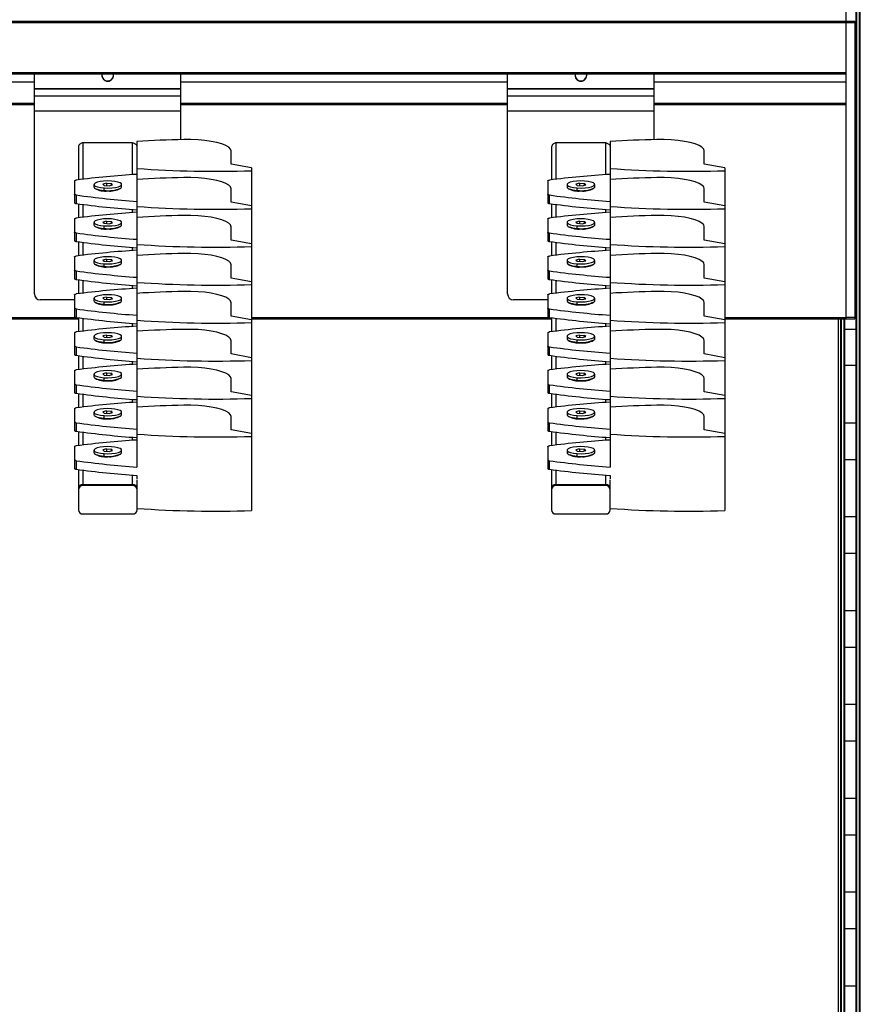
# Model space of a CAD drawing. Header units: millimetres. Extents: x -503 to 1509, y -1200 to 1200.
# Tile 8 of 9: x 1222 to 1509, y -208 to 128. Entities that reach past the tile are written whole.
import ezdxf

# ---------------------------------------------------------------- set-up
doc = ezdxf.new("R2010")
doc.units = ezdxf.units.MM

msp = doc.modelspace()

# ---------------------------------------------------------------- linework, layer by layer
at = {"color": 7, "linetype": 'Continuous', "lineweight": 25}
for p, q in [((1507.46, -1198.85), (1507.46, 1198.85)), ((1508.26, 1199.65), (1508.26, -1199.65)), ((1508.61, -1200), (1508.61, 1200)), ((1507.11, 1198.5), (1507.11, -1198.5)), ((1503.74, 25.7), (1503.74, 141.2)), ((504.75, 127.2), (1506.74, 127.2)), ((1506.74, 126.7), (504.75, 126.7)), ((1506.74, 127.2), (1506.74, 25.7)), ((1506.74, 118.2), (1507.11, 118.2)), ((507.75, 109.7), (1503.74, 109.7)), ((1503.74, 109.2), (507.75, 109.2)), ((1226.89, 34.2), (1226.89, 109.2)), ((1276.89, 86.83), (1276.89, 109.2)), ((1388.3, 34.2), (1388.3, 109.2)), ((1438.3, 86.83), (1438.3, 109.2)), ((1115.49, 106.5), (1226.89, 106.5)), ((1226.89, 104.31), (1276.89, 104.31)), ((1226.89, 104.2), (1276.89, 104.2)), ((1251.89, 106.75), (1251.89, 106.86)), ((1276.89, 106.5), (1388.3, 106.5)), ((1388.3, 104.31), (1438.3, 104.31)), ((1388.3, 104.2), (1438.3, 104.2)), ((1413.3, 106.75), (1413.3, 106.86)), ((1438.3, 106.5), (1503.74, 106.5)), ((1507.11, 105.8), (1506.74, 105.8)), ((1276.89, 101.7), (1226.89, 101.7)), ((1438.3, 101.7), (1388.3, 101.7)), ((1226.89, 99.2), (1115.49, 99.2)), ((1226.89, 98.7), (1115.49, 98.7)), ((1388.3, 99.2), (1276.89, 99.2)), ((1388.3, 98.7), (1276.89, 98.7)), ((1503.74, 99.2), (1438.3, 99.2)), ((1503.74, 98.7), (1438.3, 98.7)), ((1226.89, 96.7), (1276.89, 96.7)), ((1388.3, 96.7), (1438.3, 96.7)), ((1241.89, 84.15), (1241.89, 73.11)), ((1260.39, 85.7), (1243.39, 85.7)), ((1243.39, 85.7), (1243.39, 73.29)), ((1260.39, 74.88), (1260.39, 85.7)), ((1261.84, 86.18), (1261.84, -24.81)), ((1403.29, 84.15), (1403.29, 73.11)), ((1421.79, 85.7), (1404.79, 85.7)), ((1404.79, 85.7), (1404.79, 73.29)), ((1421.79, 74.88), (1421.79, 85.7)), ((1423.24, 86.18), (1423.24, -24.81)), ((1506.74, 86.2), (1507.11, 86.2)), ((1293.99, 78.45), (1293.99, 82.98)), ((1455.39, 78.45), (1455.39, 82.98)), ((1300.99, 77.18), (1293.99, 78.45)), ((1462.39, 77.18), (1455.39, 78.45)), ((1300.99, 77.18), (1300.99, -39.67)), ((1462.39, 77.18), (1462.39, -39.67)), ((1240.6, 72.78), (1240.6, 65.28)), ((1247.18, 71.54), (1247.18, 70.69)), ((1251.45, 71.98), (1250.22, 71.66)), ((1250.22, 71.66), (1250.66, 71.23)), ((1250.66, 71.23), (1252.34, 71.11)), ((1251.45, 71.98), (1253.13, 71.86)), ((1251.45, 71.98), (1251.45, 71.17)), ((1252.34, 71.11), (1253.57, 71.42)), ((1253.57, 71.42), (1253.13, 71.86)), ((1253.13, 71.31), (1253.13, 71.86)), ((1256.61, 70.69), (1256.61, 71.54)), ((1401.99, 72.78), (1401.99, 65.28)), ((1408.58, 71.54), (1408.58, 70.69)), ((1412.85, 71.98), (1411.62, 71.66)), ((1411.62, 71.66), (1412.06, 71.23)), ((1412.06, 71.23), (1413.74, 71.11)), ((1412.85, 71.98), (1414.53, 71.86)), ((1412.85, 71.98), (1412.85, 71.17)), ((1413.74, 71.11), (1414.97, 71.42)), ((1414.97, 71.42), (1414.53, 71.86)), ((1414.53, 71.31), (1414.53, 71.86)), ((1418.01, 70.69), (1418.01, 71.54)), ((1507.11, 73.8), (1506.74, 73.8)), ((1241.12, 67.95), (1241.12, 65.05)), ((1247.35, 70.36), (1247.56, 70.17)), ((1250.65, 69.51), (1250.65, 70.37)), ((1256.22, 70.16), (1256.44, 70.37)), ((1293.99, 65.51), (1293.99, 70.04)), ((1402.52, 67.95), (1402.52, 65.05)), ((1408.75, 70.36), (1408.96, 70.17)), ((1412.05, 69.51), (1412.05, 70.37)), ((1417.62, 70.16), (1417.84, 70.37)), ((1455.39, 65.51), (1455.39, 70.04)), ((1241.89, 64.94), (1241.89, 60.17)), ((1243.39, 64.74), (1243.39, 60.35)), ((1300.99, 64.24), (1293.99, 65.51)), ((1403.29, 64.94), (1403.29, 60.17)), ((1404.79, 64.74), (1404.79, 60.35)), ((1462.39, 64.24), (1455.39, 65.51)), ((1260.39, 61.94), (1260.39, 62.99)), ((1421.79, 61.94), (1421.79, 62.99)), ((1240.6, 59.84), (1240.6, 52.34)), ((1247.18, 58.6), (1247.18, 57.75)), ((1247.35, 57.42), (1247.56, 57.23)), ((1251.45, 59.04), (1250.22, 58.72)), ((1250.22, 58.72), (1250.66, 58.29)), ((1250.65, 56.57), (1250.65, 57.42)), ((1250.66, 58.29), (1252.34, 58.17)), ((1251.45, 59.04), (1253.13, 58.92)), ((1251.45, 59.04), (1251.45, 58.23)), ((1252.34, 58.17), (1253.57, 58.48)), ((1253.57, 58.48), (1253.13, 58.92)), ((1253.13, 58.37), (1253.13, 58.92)), ((1256.22, 57.22), (1256.44, 57.43)), ((1256.61, 57.75), (1256.61, 58.6)), ((1293.99, 52.57), (1293.99, 57.1)), ((1401.99, 59.84), (1401.99, 52.34)), ((1408.58, 58.6), (1408.58, 57.75)), ((1408.75, 57.42), (1408.96, 57.23)), ((1412.85, 59.04), (1411.62, 58.72)), ((1411.62, 58.72), (1412.06, 58.29)), ((1412.05, 56.57), (1412.05, 57.42)), ((1412.06, 58.29), (1413.74, 58.17)), ((1412.85, 59.04), (1414.53, 58.92)), ((1412.85, 59.04), (1412.85, 58.23)), ((1413.74, 58.17), (1414.97, 58.48)), ((1414.97, 58.48), (1414.53, 58.92)), ((1414.53, 58.37), (1414.53, 58.92)), ((1417.62, 57.22), (1417.84, 57.43)), ((1418.01, 57.75), (1418.01, 58.6)), ((1455.39, 52.57), (1455.39, 57.1)), ((1241.12, 55.01), (1241.12, 52.11)), ((1402.52, 55.01), (1402.52, 52.11)), ((1506.74, 54.2), (1507.11, 54.2)), ((1241.89, 52), (1241.89, 47.22)), ((1243.39, 51.8), (1243.39, 47.41)), ((1300.99, 51.3), (1293.99, 52.57)), ((1403.29, 52), (1403.29, 47.22)), ((1404.79, 51.8), (1404.79, 47.41)), ((1462.39, 51.3), (1455.39, 52.57)), ((1260.39, 49), (1260.39, 50.05)), ((1421.79, 49), (1421.79, 50.05)), ((1240.6, 46.9), (1240.6, 39.4)), ((1247.18, 45.66), (1247.18, 44.81)), ((1247.35, 44.48), (1247.56, 44.29)), ((1251.45, 46.09), (1250.22, 45.78)), ((1250.22, 45.78), (1250.66, 45.35)), ((1250.65, 43.63), (1250.65, 44.48)), ((1250.66, 45.35), (1252.34, 45.23)), ((1251.45, 46.09), (1253.13, 45.98)), ((1251.45, 46.09), (1251.45, 45.29)), ((1252.34, 45.23), (1253.57, 45.54)), ((1253.57, 45.54), (1253.13, 45.98)), ((1253.13, 45.43), (1253.13, 45.98)), ((1256.22, 44.28), (1256.44, 44.48)), ((1256.61, 44.81), (1256.61, 45.66)), ((1293.99, 39.63), (1293.99, 44.16)), ((1401.99, 46.9), (1401.99, 39.4)), ((1408.58, 45.66), (1408.58, 44.81)), ((1408.75, 44.48), (1408.96, 44.29)), ((1412.85, 46.09), (1411.62, 45.78)), ((1411.62, 45.78), (1412.06, 45.35)), ((1412.05, 43.63), (1412.05, 44.48)), ((1412.06, 45.35), (1413.74, 45.23)), ((1412.85, 46.09), (1414.53, 45.98)), ((1412.85, 46.09), (1412.85, 45.29)), ((1413.74, 45.23), (1414.97, 45.54)), ((1414.97, 45.54), (1414.53, 45.98)), ((1414.53, 45.43), (1414.53, 45.98)), ((1417.62, 44.28), (1417.84, 44.48)), ((1418.01, 44.81), (1418.01, 45.66)), ((1455.39, 39.63), (1455.39, 44.16)), ((1241.12, 42.07), (1241.12, 39.17)), ((1402.52, 42.07), (1402.52, 39.17)), ((1507.11, 41.8), (1506.74, 41.8)), ((1241.89, 39.06), (1241.89, 34.28)), ((1243.39, 38.86), (1243.39, 34.47)), ((1260.39, 36.06), (1260.39, 37.11)), ((1300.99, 38.36), (1293.99, 39.63)), ((1403.29, 39.06), (1403.29, 34.28)), ((1404.79, 38.86), (1404.79, 34.47)), ((1421.79, 36.06), (1421.79, 37.11)), ((1462.39, 38.36), (1455.39, 39.63)), ((1240.6, 33.96), (1240.6, 26.45)), ((1401.99, 33.96), (1401.99, 26.45)), ((1240.6, 32.2), (1228.89, 32.2)), ((1247.18, 32.72), (1247.18, 31.87)), ((1247.35, 31.54), (1247.56, 31.35)), ((1251.45, 33.15), (1250.22, 32.84)), ((1250.22, 32.84), (1250.66, 32.4)), ((1250.65, 30.69), (1250.65, 31.54)), ((1250.66, 32.4), (1252.34, 32.29)), ((1251.45, 33.15), (1253.13, 33.04)), ((1251.45, 33.15), (1251.45, 32.35)), ((1252.34, 32.29), (1253.57, 32.6)), ((1253.57, 32.6), (1253.13, 33.04)), ((1253.13, 32.49), (1253.13, 33.04)), ((1256.22, 31.34), (1256.44, 31.54)), ((1256.61, 31.87), (1256.61, 32.72)), ((1293.99, 26.69), (1293.99, 31.22)), ((1401.99, 32.2), (1390.3, 32.2)), ((1408.58, 32.72), (1408.58, 31.87)), ((1408.75, 31.54), (1408.96, 31.35)), ((1412.85, 33.15), (1411.62, 32.84)), ((1411.62, 32.84), (1412.06, 32.4)), ((1412.05, 30.69), (1412.05, 31.54)), ((1412.06, 32.4), (1413.74, 32.29)), ((1412.85, 33.15), (1414.53, 33.04)), ((1412.85, 33.15), (1412.85, 32.35)), ((1413.74, 32.29), (1414.97, 32.6)), ((1414.97, 32.6), (1414.53, 33.04)), ((1414.53, 32.49), (1414.53, 33.04)), ((1417.62, 31.34), (1417.84, 31.54)), ((1418.01, 31.87), (1418.01, 32.72)), ((1455.39, 26.69), (1455.39, 31.22)), ((1241.12, 29.12), (1241.12, 26.23)), ((1402.52, 29.12), (1402.52, 26.23)), ((1139.6, 26.2), (1241.31, 26.2)), ((1139.6, 25.7), (1241.89, 25.7)), ((1241.89, 26.12), (1241.89, 21.34)), ((1243.39, 25.92), (1243.39, 21.53)), ((1260.39, 23.12), (1260.39, 24.17)), ((1300.99, 25.42), (1293.99, 26.69)), ((1300.99, 26.2), (1402.71, 26.2)), ((1300.99, 25.7), (1403.29, 25.7)), ((1403.29, 26.12), (1403.29, 21.34)), ((1404.79, 25.92), (1404.79, 21.53)), ((1421.79, 23.12), (1421.79, 24.17)), ((1462.39, 25.42), (1455.39, 26.69)), ((1462.39, 26.2), (1503.74, 26.2)), ((1462.39, 25.7), (1503.74, 25.7)), ((1501.16, -1192.55), (1501.16, 25.7)), ((1501.86, 25.7), (1501.86, -1193.25)), ((1502.21, -1193.6), (1502.21, 25.7)), ((1503.01, 25.7), (1503.01, -1194.4)), ((1503.36, -1194.75), (1503.36, 25.7)), ((1506.74, 26.2), (1503.74, 26.2)), ((1503.74, 25.7), (1506.74, 25.7)), ((1240.6, 21.02), (1240.6, 13.51)), ((1251.45, 20.21), (1250.22, 19.9)), ((1251.45, 20.21), (1253.13, 20.09)), ((1251.45, 20.21), (1251.45, 19.41)), ((1401.99, 21.02), (1401.99, 13.51)), ((1412.85, 20.21), (1411.62, 19.9)), ((1412.85, 20.21), (1414.53, 20.09)), ((1412.85, 20.21), (1412.85, 19.41)), ((1503.36, 22.2), (1507.11, 22.2)), ((1247.18, 19.78), (1247.18, 18.92)), ((1247.35, 18.6), (1247.56, 18.4)), ((1250.22, 19.9), (1250.66, 19.46)), ((1250.65, 17.75), (1250.65, 18.6)), ((1250.66, 19.46), (1252.34, 19.35)), ((1252.34, 19.35), (1253.57, 19.66)), ((1253.57, 19.66), (1253.13, 20.09)), ((1253.13, 19.55), (1253.13, 20.09)), ((1256.22, 18.4), (1256.44, 18.6)), ((1256.61, 18.92), (1256.61, 19.78)), ((1293.99, 13.75), (1293.99, 18.27)), ((1408.58, 19.78), (1408.58, 18.92)), ((1408.75, 18.6), (1408.96, 18.4)), ((1411.62, 19.9), (1412.06, 19.46)), ((1412.05, 17.75), (1412.05, 18.6)), ((1412.06, 19.46), (1413.74, 19.35)), ((1413.74, 19.35), (1414.97, 19.66)), ((1414.97, 19.66), (1414.53, 20.09)), ((1414.53, 19.55), (1414.53, 20.09)), ((1417.62, 18.4), (1417.84, 18.6)), ((1418.01, 18.92), (1418.01, 19.78)), ((1455.39, 13.75), (1455.39, 18.27)), ((1241.12, 16.18), (1241.12, 13.29)), ((1300.99, 12.48), (1293.99, 13.75)), ((1402.52, 16.18), (1402.52, 13.29)), ((1462.39, 12.48), (1455.39, 13.75)), ((1241.89, 13.18), (1241.89, 8.4)), ((1243.39, 12.98), (1243.39, 8.59)), ((1260.39, 10.18), (1260.39, 11.22)), ((1403.29, 13.18), (1403.29, 8.4)), ((1404.79, 12.98), (1404.79, 8.59)), ((1421.79, 10.18), (1421.79, 11.22)), ((1240.6, 8.07), (1240.6, 0.57)), ((1247.18, 6.84), (1247.18, 5.98)), ((1251.45, 7.27), (1250.22, 6.96)), ((1250.22, 6.96), (1250.66, 6.52)), ((1251.45, 7.27), (1253.13, 7.15)), ((1251.45, 7.27), (1251.45, 6.47)), ((1252.34, 6.4), (1253.57, 6.72)), ((1253.57, 6.72), (1253.13, 7.15)), ((1253.13, 6.61), (1253.13, 7.15)), ((1256.61, 5.98), (1256.61, 6.84)), ((1401.99, 8.07), (1401.99, 0.57)), ((1408.58, 6.84), (1408.58, 5.98)), ((1412.85, 7.27), (1411.62, 6.96)), ((1411.62, 6.96), (1412.06, 6.52)), ((1412.85, 7.27), (1414.53, 7.15)), ((1412.85, 7.27), (1412.85, 6.47)), ((1413.74, 6.4), (1414.97, 6.72)), ((1414.97, 6.72), (1414.53, 7.15)), ((1414.53, 6.61), (1414.53, 7.15)), ((1418.01, 5.98), (1418.01, 6.84)), ((1507.11, 9.8), (1503.36, 9.8)), ((1247.35, 5.66), (1247.56, 5.46)), ((1250.65, 4.81), (1250.65, 5.66)), ((1250.66, 6.52), (1252.34, 6.4)), ((1256.22, 5.46), (1256.44, 5.66)), ((1293.99, 0.81), (1293.99, 5.33)), ((1408.75, 5.66), (1408.96, 5.46)), ((1412.05, 4.81), (1412.05, 5.66)), ((1412.06, 6.52), (1413.74, 6.4)), ((1417.62, 5.46), (1417.84, 5.66)), ((1455.39, 0.81), (1455.39, 5.33)), ((1241.12, 3.24), (1241.12, 0.35)), ((1241.89, 0.24), (1241.89, -4.54)), ((1243.39, 0.04), (1243.39, -4.35)), ((1300.99, -0.46), (1293.99, 0.81)), ((1402.52, 3.24), (1402.52, 0.35)), ((1403.29, 0.24), (1403.29, -4.54)), ((1404.79, 0.04), (1404.79, -4.35)), ((1462.39, -0.46), (1455.39, 0.81)), ((1260.39, -2.76), (1260.39, -1.72)), ((1421.79, -2.76), (1421.79, -1.72)), ((1240.6, -4.87), (1240.6, -12.37)), ((1247.18, -6.1), (1247.18, -6.96)), ((1251.45, -5.67), (1250.22, -5.98)), ((1250.22, -5.98), (1250.66, -6.42)), ((1250.66, -6.42), (1252.34, -6.54)), ((1251.45, -5.67), (1253.13, -5.79)), ((1251.45, -5.67), (1251.45, -6.47)), ((1252.34, -6.54), (1253.57, -6.22)), ((1253.57, -6.22), (1253.13, -5.79)), ((1253.13, -6.33), (1253.13, -5.79)), ((1256.61, -6.96), (1256.61, -6.1)), ((1401.99, -4.87), (1401.99, -12.37)), ((1408.58, -6.1), (1408.58, -6.96)), ((1412.85, -5.67), (1411.62, -5.98)), ((1411.62, -5.98), (1412.06, -6.42)), ((1412.06, -6.42), (1413.74, -6.54)), ((1412.85, -5.67), (1414.53, -5.79)), ((1412.85, -5.67), (1412.85, -6.47)), ((1413.74, -6.54), (1414.97, -6.22)), ((1414.97, -6.22), (1414.53, -5.79)), ((1414.53, -6.33), (1414.53, -5.79)), ((1418.01, -6.96), (1418.01, -6.1)), ((1241.12, -9.7), (1241.12, -12.6)), ((1247.35, -7.28), (1247.56, -7.48)), ((1250.65, -8.13), (1250.65, -7.28)), ((1256.22, -7.48), (1256.44, -7.28)), ((1293.99, -12.14), (1293.99, -7.61)), ((1402.52, -9.7), (1402.52, -12.6)), ((1408.75, -7.28), (1408.96, -7.48)), ((1412.05, -8.13), (1412.05, -7.28)), ((1417.62, -7.48), (1417.84, -7.28)), ((1455.39, -12.14), (1455.39, -7.61)), ((1507.11, -9.8), (1503.36, -9.8)), ((1241.89, -12.7), (1241.89, -17.48)), ((1243.39, -12.91), (1243.39, -17.29)), ((1300.99, -13.4), (1293.99, -12.14)), ((1403.29, -12.7), (1403.29, -17.48)), ((1404.79, -12.91), (1404.79, -17.29)), ((1462.39, -13.4), (1455.39, -12.14)), ((1260.39, -15.71), (1260.39, -14.66)), ((1421.79, -15.71), (1421.79, -14.66)), ((1240.6, -17.81), (1240.6, -25.31)), ((1247.18, -19.04), (1247.18, -19.9)), ((1251.45, -18.61), (1250.22, -18.93)), ((1250.22, -18.93), (1250.66, -19.36)), ((1250.66, -19.36), (1252.34, -19.48)), ((1251.45, -18.61), (1253.13, -18.73)), ((1251.45, -18.61), (1251.45, -19.42)), ((1252.34, -19.48), (1253.57, -19.16)), ((1253.57, -19.16), (1253.13, -18.73)), ((1253.13, -19.27), (1253.13, -18.73)), ((1256.61, -19.9), (1256.61, -19.04)), ((1401.99, -17.81), (1401.99, -25.31)), ((1408.58, -19.04), (1408.58, -19.9)), ((1412.85, -18.61), (1411.62, -18.93)), ((1411.62, -18.93), (1412.06, -19.36)), ((1412.06, -19.36), (1413.74, -19.48)), ((1412.85, -18.61), (1414.53, -18.73)), ((1412.85, -18.61), (1412.85, -19.42)), ((1413.74, -19.48), (1414.97, -19.16)), ((1414.97, -19.16), (1414.53, -18.73)), ((1414.53, -19.27), (1414.53, -18.73)), ((1418.01, -19.9), (1418.01, -19.04)), ((1241.12, -22.64), (1241.12, -25.54)), ((1247.35, -20.23), (1247.56, -20.42)), ((1250.65, -21.08), (1250.65, -20.22)), ((1256.22, -20.42), (1256.44, -20.22)), ((1402.52, -22.64), (1402.52, -25.54)), ((1408.75, -20.23), (1408.96, -20.42)), ((1412.05, -21.08), (1412.05, -20.22)), ((1417.62, -20.42), (1417.84, -20.22)), ((1503.36, -22.2), (1507.11, -22.2)), ((1241.89, -25.64), (1241.89, -39.37)), ((1243.39, -25.85), (1243.39, -31.16)), ((1403.29, -25.64), (1403.29, -39.37)), ((1404.79, -25.85), (1404.79, -31.16)), ((1260.39, -31.16), (1260.39, -27.6)), ((1261.84, -27.71), (1261.84, -28.78)), ((1261.89, -39.37), (1261.89, -29.16)), ((1421.79, -31.16), (1421.79, -27.6)), ((1423.24, -27.71), (1423.24, -28.78)), ((1423.3, -39.37), (1423.3, -29.16)), ((1243.39, -30.77), (1260.39, -30.77)), ((1260.39, -31.16), (1243.39, -31.16)), ((1404.79, -30.77), (1421.79, -30.77)), ((1421.79, -31.16), (1404.79, -31.16)), ((1243.39, -40.82), (1260.39, -40.82)), ((1404.79, -40.82), (1421.79, -40.82)), ((1507.11, -41.8), (1503.36, -41.8)), ((1503.36, -54.2), (1507.11, -54.2)), ((1507.11, -73.8), (1503.36, -73.8)), ((1503.36, -86.2), (1507.11, -86.2)), ((1507.11, -105.8), (1503.36, -105.8)), ((1503.36, -118.2), (1507.11, -118.2)), ((1507.11, -137.8), (1503.36, -137.8)), ((1503.36, -150.2), (1507.11, -150.2)), ((1507.11, -169.8), (1503.36, -169.8)), ((1503.36, -182.2), (1507.11, -182.2)), ((1507.11, -201.8), (1503.36, -201.8))]:
    msp.add_line(p, q, dxfattribs=at)
at = {"color": 7, "linetype": 'Continuous', "lineweight": 25, "flags": 128}
for points in [[(1293.99, 82.98), (1293.79, 83.62), (1293.19, 84.24), (1292.19, 84.82), (1290.84, 85.36), (1289.17, 85.83), (1287.22, 86.23), (1285.05, 86.53), (1282.72, 86.74), (1280.28, 86.85), (1277.81, 86.85)], [(1455.39, 82.98), (1455.19, 83.62), (1454.59, 84.24), (1453.59, 84.82), (1452.24, 85.36), (1450.57, 85.83), (1448.62, 86.23), (1446.45, 86.53), (1444.12, 86.74), (1441.68, 86.85), (1439.21, 86.85)], [(1293.99, 70.04), (1293.79, 70.68), (1293.19, 71.3), (1292.19, 71.88), (1290.84, 72.42), (1289.17, 72.89), (1287.22, 73.28), (1285.05, 73.59), (1282.72, 73.8), (1280.28, 73.91), (1277.81, 73.91)], [(1455.39, 70.04), (1455.19, 70.68), (1454.59, 71.3), (1453.59, 71.88), (1452.24, 72.42), (1450.57, 72.89), (1448.62, 73.28), (1446.45, 73.59), (1444.12, 73.8), (1441.68, 73.91), (1439.21, 73.91)], [(1240.6, 72.78), (1240.6, 72.82), (1240.63, 72.85), (1240.68, 72.88), (1240.74, 72.92), (1240.83, 72.94), (1240.92, 72.97), (1241.03, 72.99), (1241.15, 73.01)], [(1247.18, 70.69), (1247.22, 70.53), (1247.42, 70.3), (1247.8, 70.08), (1248.34, 69.89), (1249.01, 69.72), (1249.79, 69.6), (1250.65, 69.51)], [(1253.14, 72.72), (1251.8, 72.76), (1250.48, 72.71), (1249.27, 72.56), (1248.27, 72.32), (1247.57, 72.03), (1247.22, 71.69), (1247.24, 71.35), (1247.64, 71.01), (1248.39, 70.73), (1249.42, 70.5), (1250.65, 70.37)], [(1250.65, 70.37), (1251.99, 70.32), (1253.31, 70.38), (1254.52, 70.53), (1255.52, 70.76), (1256.22, 71.06), (1256.57, 71.39), (1256.55, 71.74), (1256.15, 72.07), (1255.4, 72.36), (1254.37, 72.58), (1253.14, 72.72)], [(1256.44, 70.37), (1256.6, 70.6), (1256.61, 70.69)], [(1401.99, 72.78), (1402, 72.82), (1402.03, 72.85), (1402.08, 72.88), (1402.14, 72.92), (1402.23, 72.94), (1402.32, 72.97), (1402.43, 72.99), (1402.55, 73.01)], [(1408.58, 70.69), (1408.62, 70.53), (1408.82, 70.3), (1409.2, 70.08), (1409.74, 69.89), (1410.41, 69.72), (1411.19, 69.6), (1412.05, 69.51)], [(1414.54, 72.72), (1413.2, 72.76), (1411.88, 72.71), (1410.67, 72.56), (1409.67, 72.32), (1408.97, 72.03), (1408.62, 71.69), (1408.64, 71.35), (1409.04, 71.01), (1409.79, 70.73), (1410.82, 70.5), (1412.05, 70.37)], [(1412.05, 70.37), (1413.39, 70.32), (1414.71, 70.38), (1415.92, 70.53), (1416.92, 70.76), (1417.62, 71.06), (1417.97, 71.39), (1417.95, 71.74), (1417.55, 72.07), (1416.8, 72.36), (1415.77, 72.58), (1414.54, 72.72)], [(1417.84, 70.37), (1418, 70.6), (1418.01, 70.69)], [(1241.12, 67.95), (1241.01, 67.97), (1240.9, 67.99), (1240.81, 68.01), (1240.74, 68.04), (1240.68, 68.07), (1240.63, 68.11), (1240.6, 68.14), (1240.6, 68.18)], [(1402.52, 67.95), (1402.41, 67.97), (1402.3, 67.99), (1402.21, 68.01), (1402.14, 68.04), (1402.08, 68.07), (1402.03, 68.11), (1402, 68.14), (1401.99, 68.18)], [(1240.6, 65.28), (1240.6, 65.24), (1240.63, 65.21), (1240.68, 65.18), (1240.74, 65.15), (1240.81, 65.12), (1240.9, 65.09), (1241.01, 65.07), (1241.12, 65.05)], [(1401.99, 65.28), (1402, 65.24), (1402.03, 65.21), (1402.08, 65.18), (1402.14, 65.15), (1402.21, 65.12), (1402.3, 65.09), (1402.41, 65.07), (1402.52, 65.05)], [(1293.99, 57.1), (1293.79, 57.74), (1293.19, 58.36), (1292.19, 58.94), (1290.84, 59.48), (1289.17, 59.95), (1287.22, 60.34), (1285.05, 60.65), (1282.72, 60.86), (1280.28, 60.97), (1277.81, 60.97)], [(1455.39, 57.1), (1455.19, 57.74), (1454.59, 58.36), (1453.59, 58.94), (1452.24, 59.48), (1450.57, 59.95), (1448.62, 60.34), (1446.45, 60.65), (1444.12, 60.86), (1441.68, 60.97), (1439.21, 60.97)], [(1240.6, 59.84), (1240.6, 59.87), (1240.63, 59.91), (1240.68, 59.94), (1240.74, 59.97), (1240.83, 60), (1240.92, 60.03), (1241.03, 60.05), (1241.15, 60.07)], [(1247.18, 57.75), (1247.22, 57.59), (1247.42, 57.36), (1247.8, 57.14), (1248.34, 56.95), (1249.01, 56.78), (1249.79, 56.66), (1250.65, 56.57)], [(1253.14, 59.78), (1251.8, 59.82), (1250.48, 59.77), (1249.27, 59.62), (1248.27, 59.38), (1247.57, 59.09), (1247.22, 58.75), (1247.24, 58.41), (1247.64, 58.07), (1248.39, 57.79), (1249.42, 57.56), (1250.65, 57.42)], [(1250.65, 57.42), (1251.99, 57.38), (1253.31, 57.44), (1254.52, 57.59), (1255.52, 57.82), (1256.22, 58.12), (1256.57, 58.45), (1256.55, 58.8), (1256.15, 59.13), (1255.4, 59.42), (1254.37, 59.64), (1253.14, 59.78)], [(1256.44, 57.43), (1256.6, 57.66), (1256.61, 57.75)], [(1401.99, 59.84), (1402, 59.87), (1402.03, 59.91), (1402.08, 59.94), (1402.14, 59.97), (1402.23, 60), (1402.32, 60.03), (1402.43, 60.05), (1402.55, 60.07)], [(1408.58, 57.75), (1408.62, 57.59), (1408.82, 57.36), (1409.2, 57.14), (1409.74, 56.95), (1410.41, 56.78), (1411.19, 56.66), (1412.05, 56.57)], [(1414.54, 59.78), (1413.2, 59.82), (1411.88, 59.77), (1410.67, 59.62), (1409.67, 59.38), (1408.97, 59.09), (1408.62, 58.75), (1408.64, 58.41), (1409.04, 58.07), (1409.79, 57.79), (1410.82, 57.56), (1412.05, 57.42)], [(1412.05, 57.42), (1413.39, 57.38), (1414.71, 57.44), (1415.92, 57.59), (1416.92, 57.82), (1417.62, 58.12), (1417.97, 58.45), (1417.95, 58.8), (1417.55, 59.13), (1416.8, 59.42), (1415.77, 59.64), (1414.54, 59.78)], [(1417.84, 57.43), (1418, 57.66), (1418.01, 57.75)], [(1241.12, 55.01), (1241.01, 55.03), (1240.9, 55.05), (1240.81, 55.07), (1240.74, 55.1), (1240.68, 55.13), (1240.63, 55.17), (1240.6, 55.2), (1240.6, 55.23)], [(1402.52, 55.01), (1402.41, 55.03), (1402.3, 55.05), (1402.21, 55.07), (1402.14, 55.1), (1402.08, 55.13), (1402.03, 55.17), (1402, 55.2), (1401.99, 55.23)], [(1240.6, 52.34), (1240.6, 52.3), (1240.63, 52.27), (1240.68, 52.24), (1240.74, 52.2), (1240.81, 52.18), (1240.9, 52.15), (1241.01, 52.13), (1241.12, 52.11)], [(1401.99, 52.34), (1402, 52.3), (1402.03, 52.27), (1402.08, 52.24), (1402.14, 52.2), (1402.21, 52.18), (1402.3, 52.15), (1402.41, 52.13), (1402.52, 52.11)], [(1240.6, 46.9), (1240.6, 46.93), (1240.63, 46.97), (1240.68, 47), (1240.74, 47.03), (1240.83, 47.06), (1240.92, 47.09), (1241.03, 47.11), (1241.15, 47.13)], [(1293.99, 44.16), (1293.79, 44.79), (1293.19, 45.41), (1292.19, 46), (1290.84, 46.54), (1289.17, 47.01), (1287.22, 47.4), (1285.05, 47.71), (1282.72, 47.92), (1280.28, 48.02), (1277.81, 48.03)], [(1401.99, 46.9), (1402, 46.93), (1402.03, 46.97), (1402.08, 47), (1402.14, 47.03), (1402.23, 47.06), (1402.32, 47.09), (1402.43, 47.11), (1402.55, 47.13)], [(1455.39, 44.16), (1455.19, 44.79), (1454.59, 45.41), (1453.59, 46), (1452.24, 46.54), (1450.57, 47.01), (1448.62, 47.4), (1446.45, 47.71), (1444.12, 47.92), (1441.68, 48.02), (1439.21, 48.03)], [(1247.18, 44.81), (1247.22, 44.65), (1247.42, 44.42), (1247.8, 44.2), (1248.34, 44.01), (1249.01, 43.84), (1249.79, 43.71), (1250.65, 43.63)], [(1253.14, 46.84), (1251.8, 46.88), (1250.48, 46.83), (1249.27, 46.67), (1248.27, 46.44), (1247.57, 46.15), (1247.22, 45.81), (1247.24, 45.46), (1247.64, 45.13), (1248.39, 44.84), (1249.42, 44.62), (1250.65, 44.48)], [(1250.65, 44.48), (1251.99, 44.44), (1253.31, 44.5), (1254.52, 44.65), (1255.52, 44.88), (1256.22, 45.18), (1256.57, 45.51), (1256.55, 45.86), (1256.15, 46.19), (1255.4, 46.48), (1254.37, 46.7), (1253.14, 46.84)], [(1256.44, 44.48), (1256.6, 44.72), (1256.61, 44.81)], [(1408.58, 44.81), (1408.62, 44.65), (1408.82, 44.42), (1409.2, 44.2), (1409.74, 44.01), (1410.41, 43.84), (1411.19, 43.71), (1412.05, 43.63)], [(1414.54, 46.84), (1413.2, 46.88), (1411.88, 46.83), (1410.67, 46.67), (1409.67, 46.44), (1408.97, 46.15), (1408.62, 45.81), (1408.64, 45.46), (1409.04, 45.13), (1409.79, 44.84), (1410.82, 44.62), (1412.05, 44.48)], [(1412.05, 44.48), (1413.39, 44.44), (1414.71, 44.5), (1415.92, 44.65), (1416.92, 44.88), (1417.62, 45.18), (1417.97, 45.51), (1417.95, 45.86), (1417.55, 46.19), (1416.8, 46.48), (1415.77, 46.7), (1414.54, 46.84)], [(1417.84, 44.48), (1418, 44.72), (1418.01, 44.81)], [(1241.12, 42.07), (1241.01, 42.08), (1240.9, 42.11), (1240.81, 42.13), (1240.74, 42.16), (1240.68, 42.19), (1240.63, 42.22), (1240.6, 42.26), (1240.6, 42.29)], [(1402.52, 42.07), (1402.41, 42.08), (1402.3, 42.11), (1402.21, 42.13), (1402.14, 42.16), (1402.08, 42.19), (1402.03, 42.22), (1402, 42.26), (1401.99, 42.29)], [(1240.6, 39.4), (1240.6, 39.36), (1240.63, 39.33), (1240.68, 39.29), (1240.74, 39.26), (1240.81, 39.23), (1240.9, 39.21), (1241.01, 39.19), (1241.12, 39.17)], [(1401.99, 39.4), (1402, 39.36), (1402.03, 39.33), (1402.08, 39.29), (1402.14, 39.26), (1402.21, 39.23), (1402.3, 39.21), (1402.41, 39.19), (1402.52, 39.17)], [(1240.6, 33.96), (1240.6, 33.99), (1240.63, 34.03), (1240.68, 34.06), (1240.74, 34.09), (1240.83, 34.12), (1240.92, 34.15), (1241.03, 34.17), (1241.15, 34.19)], [(1253.14, 33.9), (1251.8, 33.94), (1250.48, 33.88), (1249.27, 33.73), (1248.27, 33.5), (1247.57, 33.21), (1247.22, 32.87), (1247.24, 32.52), (1247.64, 32.19), (1248.39, 31.9), (1249.42, 31.68), (1250.65, 31.54)], [(1250.65, 31.54), (1251.99, 31.5), (1253.31, 31.56), (1254.52, 31.71), (1255.52, 31.94), (1256.22, 32.23), (1256.57, 32.57), (1256.55, 32.92), (1256.15, 33.25), (1255.4, 33.54), (1254.37, 33.76), (1253.14, 33.9)], [(1293.99, 31.22), (1293.79, 31.85), (1293.19, 32.47), (1292.19, 33.06), (1290.84, 33.6), (1289.17, 34.07), (1287.22, 34.46), (1285.05, 34.77), (1282.72, 34.98), (1280.28, 35.08), (1277.81, 35.09)], [(1401.99, 33.96), (1402, 33.99), (1402.03, 34.03), (1402.08, 34.06), (1402.14, 34.09), (1402.23, 34.12), (1402.32, 34.15), (1402.43, 34.17), (1402.55, 34.19)], [(1414.54, 33.9), (1413.2, 33.94), (1411.88, 33.88), (1410.67, 33.73), (1409.67, 33.5), (1408.97, 33.21), (1408.62, 32.87), (1408.64, 32.52), (1409.04, 32.19), (1409.79, 31.9), (1410.82, 31.68), (1412.05, 31.54)], [(1412.05, 31.54), (1413.39, 31.5), (1414.71, 31.56), (1415.92, 31.71), (1416.92, 31.94), (1417.62, 32.23), (1417.97, 32.57), (1417.95, 32.92), (1417.55, 33.25), (1416.8, 33.54), (1415.77, 33.76), (1414.54, 33.9)], [(1455.39, 31.22), (1455.19, 31.85), (1454.59, 32.47), (1453.59, 33.06), (1452.24, 33.6), (1450.57, 34.07), (1448.62, 34.46), (1446.45, 34.77), (1444.12, 34.98), (1441.68, 35.08), (1439.21, 35.09)], [(1247.18, 31.87), (1247.22, 31.71), (1247.42, 31.48), (1247.8, 31.26), (1248.34, 31.06), (1249.01, 30.9), (1249.79, 30.77), (1250.65, 30.69)], [(1256.44, 31.54), (1256.6, 31.78), (1256.61, 31.87)], [(1408.58, 31.87), (1408.62, 31.71), (1408.82, 31.48), (1409.2, 31.26), (1409.74, 31.06), (1410.41, 30.9), (1411.19, 30.77), (1412.05, 30.69)], [(1417.84, 31.54), (1418, 31.78), (1418.01, 31.87)], [(1241.12, 29.12), (1241.01, 29.14), (1240.9, 29.17), (1240.81, 29.19), (1240.74, 29.22), (1240.68, 29.25), (1240.63, 29.28), (1240.6, 29.32), (1240.6, 29.35)], [(1402.52, 29.12), (1402.41, 29.14), (1402.3, 29.17), (1402.21, 29.19), (1402.14, 29.22), (1402.08, 29.25), (1402.03, 29.28), (1402, 29.32), (1401.99, 29.35)], [(1240.6, 26.45), (1240.6, 26.42), (1240.63, 26.39), (1240.68, 26.35), (1240.74, 26.32), (1240.81, 26.29), (1240.9, 26.27), (1241.01, 26.25), (1241.12, 26.23)], [(1401.99, 26.45), (1402, 26.42), (1402.03, 26.39), (1402.08, 26.35), (1402.14, 26.32), (1402.21, 26.29), (1402.3, 26.27), (1402.41, 26.25), (1402.52, 26.23)], [(1240.6, 21.02), (1240.6, 21.05), (1240.63, 21.09), (1240.68, 21.12), (1240.74, 21.15), (1240.83, 21.18), (1240.92, 21.21), (1241.03, 21.23), (1241.15, 21.25)], [(1253.14, 20.96), (1251.8, 21), (1250.48, 20.94), (1249.27, 20.79), (1248.27, 20.56), (1247.57, 20.26), (1247.22, 19.93), (1247.24, 19.58), (1247.64, 19.25), (1248.39, 18.96), (1249.42, 18.74), (1250.65, 18.6)], [(1250.65, 18.6), (1251.99, 18.56), (1253.31, 18.62), (1254.52, 18.77), (1255.52, 19), (1256.22, 19.29), (1256.57, 19.63), (1256.55, 19.98), (1256.15, 20.31), (1255.4, 20.6), (1254.37, 20.82), (1253.14, 20.96)], [(1293.99, 18.27), (1293.79, 18.91), (1293.19, 19.53), (1292.19, 20.12), (1290.84, 20.66), (1289.17, 21.13), (1287.22, 21.52), (1285.05, 21.83), (1282.72, 22.04), (1280.28, 22.14), (1277.81, 22.14)], [(1401.99, 21.02), (1402, 21.05), (1402.03, 21.09), (1402.08, 21.12), (1402.14, 21.15), (1402.23, 21.18), (1402.32, 21.21), (1402.43, 21.23), (1402.55, 21.25)], [(1414.54, 20.96), (1413.2, 21), (1411.88, 20.94), (1410.67, 20.79), (1409.67, 20.56), (1408.97, 20.26), (1408.62, 19.93), (1408.64, 19.58), (1409.04, 19.25), (1409.79, 18.96), (1410.82, 18.74), (1412.05, 18.6)], [(1412.05, 18.6), (1413.39, 18.56), (1414.71, 18.62), (1415.92, 18.77), (1416.92, 19), (1417.62, 19.29), (1417.97, 19.63), (1417.95, 19.98), (1417.55, 20.31), (1416.8, 20.6), (1415.77, 20.82), (1414.54, 20.96)], [(1455.39, 18.27), (1455.19, 18.91), (1454.59, 19.53), (1453.59, 20.12), (1452.24, 20.66), (1450.57, 21.13), (1448.62, 21.52), (1446.45, 21.83), (1444.12, 22.04), (1441.68, 22.14), (1439.21, 22.14)], [(1247.18, 18.92), (1247.22, 18.77), (1247.42, 18.54), (1247.8, 18.32), (1248.34, 18.12), (1249.01, 17.96), (1249.79, 17.83), (1250.65, 17.75)], [(1256.44, 18.6), (1256.6, 18.84), (1256.61, 18.92)], [(1408.58, 18.92), (1408.62, 18.77), (1408.82, 18.54), (1409.2, 18.32), (1409.74, 18.12), (1410.41, 17.96), (1411.19, 17.83), (1412.05, 17.75)], [(1417.84, 18.6), (1418, 18.84), (1418.01, 18.92)], [(1241.12, 16.18), (1241.01, 16.2), (1240.9, 16.22), (1240.81, 16.25), (1240.74, 16.28), (1240.68, 16.31), (1240.63, 16.34), (1240.6, 16.38), (1240.6, 16.41)], [(1240.6, 13.51), (1240.6, 13.48), (1240.63, 13.45), (1240.68, 13.41), (1240.74, 13.38), (1240.81, 13.35), (1240.9, 13.33), (1241.01, 13.3), (1241.12, 13.29)], [(1402.52, 16.18), (1402.41, 16.2), (1402.3, 16.22), (1402.21, 16.25), (1402.14, 16.28), (1402.08, 16.31), (1402.03, 16.34), (1402, 16.38), (1401.99, 16.41)], [(1401.99, 13.51), (1402, 13.48), (1402.03, 13.45), (1402.08, 13.41), (1402.14, 13.38), (1402.21, 13.35), (1402.3, 13.33), (1402.41, 13.3), (1402.52, 13.29)], [(1240.6, 8.07), (1240.6, 8.11), (1240.63, 8.15), (1240.68, 8.18), (1240.74, 8.21), (1240.83, 8.24), (1240.92, 8.27), (1241.03, 8.29), (1241.15, 8.31)], [(1253.14, 8.02), (1251.8, 8.06), (1250.48, 8), (1249.27, 7.85), (1248.27, 7.62), (1247.57, 7.32), (1247.22, 6.99), (1247.24, 6.64), (1247.64, 6.31), (1248.39, 6.02), (1249.42, 5.8), (1250.65, 5.66)], [(1250.65, 5.66), (1251.99, 5.62), (1253.31, 5.67), (1254.52, 5.82), (1255.52, 6.06), (1256.22, 6.35), (1256.57, 6.69), (1256.55, 7.03), (1256.15, 7.37), (1255.4, 7.65), (1254.37, 7.88), (1253.14, 8.02)], [(1293.99, 5.33), (1293.79, 5.97), (1293.19, 6.59), (1292.19, 7.18), (1290.84, 7.71), (1289.17, 8.19), (1287.22, 8.58), (1285.05, 8.89), (1282.72, 9.09), (1280.28, 9.2), (1277.81, 9.2)], [(1401.99, 8.07), (1402, 8.11), (1402.03, 8.15), (1402.08, 8.18), (1402.14, 8.21), (1402.23, 8.24), (1402.32, 8.27), (1402.43, 8.29), (1402.55, 8.31)], [(1414.54, 8.02), (1413.2, 8.06), (1411.88, 8), (1410.67, 7.85), (1409.67, 7.62), (1408.97, 7.32), (1408.62, 6.99), (1408.64, 6.64), (1409.04, 6.31), (1409.79, 6.02), (1410.82, 5.8), (1412.05, 5.66)], [(1412.05, 5.66), (1413.39, 5.62), (1414.71, 5.67), (1415.92, 5.82), (1416.92, 6.06), (1417.62, 6.35), (1417.97, 6.69), (1417.95, 7.03), (1417.55, 7.37), (1416.8, 7.65), (1415.77, 7.88), (1414.54, 8.02)], [(1455.39, 5.33), (1455.19, 5.97), (1454.59, 6.59), (1453.59, 7.18), (1452.24, 7.71), (1450.57, 8.19), (1448.62, 8.58), (1446.45, 8.89), (1444.12, 9.09), (1441.68, 9.2), (1439.21, 9.2)], [(1241.12, 3.24), (1241.01, 3.26), (1240.9, 3.28), (1240.81, 3.31), (1240.74, 3.34), (1240.68, 3.37), (1240.63, 3.4), (1240.6, 3.44), (1240.6, 3.47)], [(1247.18, 5.98), (1247.22, 5.83), (1247.42, 5.6), (1247.8, 5.38), (1248.34, 5.18), (1249.01, 5.02), (1249.79, 4.89), (1250.65, 4.81)], [(1256.44, 5.66), (1256.6, 5.9), (1256.61, 5.98)], [(1402.52, 3.24), (1402.41, 3.26), (1402.3, 3.28), (1402.21, 3.31), (1402.14, 3.34), (1402.08, 3.37), (1402.03, 3.4), (1402, 3.44), (1401.99, 3.47)], [(1408.58, 5.98), (1408.62, 5.83), (1408.82, 5.6), (1409.2, 5.38), (1409.74, 5.18), (1410.41, 5.02), (1411.19, 4.89), (1412.05, 4.81)], [(1417.84, 5.66), (1418, 5.9), (1418.01, 5.98)], [(1240.6, 0.57), (1240.6, 0.54), (1240.63, 0.5), (1240.68, 0.47), (1240.74, 0.44), (1240.81, 0.41), (1240.9, 0.39), (1241.01, 0.36), (1241.12, 0.35)], [(1401.99, 0.57), (1402, 0.54), (1402.03, 0.5), (1402.08, 0.47), (1402.14, 0.44), (1402.21, 0.41), (1402.3, 0.39), (1402.41, 0.36), (1402.52, 0.35)], [(1240.6, -4.87), (1240.6, -4.83), (1240.63, -4.8), (1240.68, -4.76), (1240.74, -4.73), (1240.83, -4.7), (1240.92, -4.67), (1241.03, -4.65), (1241.15, -4.63)], [(1253.14, -4.93), (1251.8, -4.88), (1250.48, -4.94), (1249.27, -5.09), (1248.27, -5.32), (1247.57, -5.62), (1247.22, -5.95), (1247.24, -6.3), (1247.64, -6.63), (1248.39, -6.92), (1249.42, -7.14), (1250.65, -7.28)], [(1250.65, -7.28), (1251.99, -7.32), (1253.31, -7.27), (1254.52, -7.12), (1255.52, -6.88), (1256.22, -6.59), (1256.57, -6.25), (1256.55, -5.91), (1256.15, -5.57), (1255.4, -5.29), (1254.37, -5.06), (1253.14, -4.93)], [(1293.99, -7.61), (1293.79, -6.97), (1293.19, -6.35), (1292.19, -5.76), (1290.84, -5.23), (1289.17, -4.76), (1287.22, -4.36), (1285.05, -4.06), (1282.72, -3.85), (1280.28, -3.74), (1277.81, -3.74)], [(1401.99, -4.87), (1402, -4.83), (1402.03, -4.8), (1402.08, -4.76), (1402.14, -4.73), (1402.23, -4.7), (1402.32, -4.67), (1402.43, -4.65), (1402.55, -4.63)], [(1414.54, -4.93), (1413.2, -4.88), (1411.88, -4.94), (1410.67, -5.09), (1409.67, -5.32), (1408.97, -5.62), (1408.62, -5.95), (1408.64, -6.3), (1409.04, -6.63), (1409.79, -6.92), (1410.82, -7.14), (1412.05, -7.28)], [(1412.05, -7.28), (1413.39, -7.32), (1414.71, -7.27), (1415.92, -7.12), (1416.92, -6.88), (1417.62, -6.59), (1417.97, -6.25), (1417.95, -5.91), (1417.55, -5.57), (1416.8, -5.29), (1415.77, -5.06), (1414.54, -4.93)], [(1455.39, -7.61), (1455.19, -6.97), (1454.59, -6.35), (1453.59, -5.76), (1452.24, -5.23), (1450.57, -4.76), (1448.62, -4.36), (1446.45, -4.06), (1444.12, -3.85), (1441.68, -3.74), (1439.21, -3.74)], [(1241.12, -9.7), (1241.01, -9.68), (1240.9, -9.66), (1240.81, -9.63), (1240.74, -9.6), (1240.68, -9.57), (1240.63, -9.54), (1240.6, -9.51), (1240.6, -9.47)], [(1247.18, -6.96), (1247.22, -7.11), (1247.42, -7.34), (1247.8, -7.56), (1248.34, -7.76), (1249.01, -7.92), (1249.79, -8.05), (1250.65, -8.13)], [(1256.44, -7.28), (1256.6, -7.04), (1256.61, -6.96)], [(1402.52, -9.7), (1402.41, -9.68), (1402.3, -9.66), (1402.21, -9.63), (1402.14, -9.6), (1402.08, -9.57), (1402.03, -9.54), (1402, -9.51), (1401.99, -9.47)], [(1408.58, -6.96), (1408.62, -7.11), (1408.82, -7.34), (1409.2, -7.56), (1409.74, -7.76), (1410.41, -7.92), (1411.19, -8.05), (1412.05, -8.13)], [(1417.84, -7.28), (1418, -7.04), (1418.01, -6.96)], [(1240.6, -12.37), (1240.6, -12.4), (1240.63, -12.44), (1240.68, -12.47), (1240.74, -12.5), (1240.81, -12.53), (1240.9, -12.55), (1241.01, -12.58), (1241.12, -12.6)], [(1401.99, -12.37), (1402, -12.4), (1402.03, -12.44), (1402.08, -12.47), (1402.14, -12.5), (1402.21, -12.53), (1402.3, -12.55), (1402.41, -12.58), (1402.52, -12.6)], [(1240.6, -17.81), (1240.6, -17.77), (1240.63, -17.74), (1240.68, -17.7), (1240.74, -17.67), (1240.83, -17.64), (1240.92, -17.62), (1241.03, -17.59), (1241.15, -17.58)], [(1247.18, -19.9), (1247.22, -20.05), (1247.42, -20.29), (1247.8, -20.5), (1248.34, -20.7), (1249.01, -20.86), (1249.79, -20.99), (1250.65, -21.08)], [(1253.14, -17.87), (1251.8, -17.82), (1250.48, -17.88), (1249.27, -18.03), (1248.27, -18.26), (1247.57, -18.56), (1247.22, -18.89), (1247.24, -19.24), (1247.64, -19.57), (1248.39, -19.86), (1249.42, -20.08), (1250.65, -20.22)], [(1250.65, -20.22), (1251.99, -20.26), (1253.31, -20.21), (1254.52, -20.06), (1255.52, -19.83), (1256.22, -19.53), (1256.57, -19.19), (1256.55, -18.85), (1256.15, -18.52), (1255.4, -18.23), (1254.37, -18), (1253.14, -17.87)], [(1256.44, -20.22), (1256.6, -19.98), (1256.61, -19.9)], [(1401.99, -17.81), (1402, -17.77), (1402.03, -17.74), (1402.08, -17.7), (1402.14, -17.67), (1402.23, -17.64), (1402.32, -17.62), (1402.43, -17.59), (1402.55, -17.58)], [(1408.58, -19.9), (1408.62, -20.05), (1408.82, -20.29), (1409.2, -20.5), (1409.74, -20.7), (1410.41, -20.86), (1411.19, -20.99), (1412.05, -21.08)], [(1414.54, -17.87), (1413.2, -17.82), (1411.88, -17.88), (1410.67, -18.03), (1409.67, -18.26), (1408.97, -18.56), (1408.62, -18.89), (1408.64, -19.24), (1409.04, -19.57), (1409.79, -19.86), (1410.82, -20.08), (1412.05, -20.22)], [(1412.05, -20.22), (1413.39, -20.26), (1414.71, -20.21), (1415.92, -20.06), (1416.92, -19.83), (1417.62, -19.53), (1417.97, -19.19), (1417.95, -18.85), (1417.55, -18.52), (1416.8, -18.23), (1415.77, -18), (1414.54, -17.87)], [(1417.84, -20.22), (1418, -19.98), (1418.01, -19.9)], [(1241.12, -22.64), (1241.01, -22.62), (1240.9, -22.6), (1240.81, -22.57), (1240.74, -22.54), (1240.68, -22.51), (1240.63, -22.48), (1240.6, -22.45), (1240.6, -22.41)], [(1402.52, -22.64), (1402.41, -22.62), (1402.3, -22.6), (1402.21, -22.57), (1402.14, -22.54), (1402.08, -22.51), (1402.03, -22.48), (1402, -22.45), (1401.99, -22.41)], [(1240.6, -25.31), (1240.6, -25.34), (1240.63, -25.38), (1240.68, -25.41), (1240.74, -25.44), (1240.81, -25.47), (1240.9, -25.5), (1241.01, -25.52), (1241.12, -25.54)], [(1401.99, -25.31), (1402, -25.34), (1402.03, -25.38), (1402.08, -25.41), (1402.14, -25.44), (1402.21, -25.47), (1402.3, -25.5), (1402.41, -25.52), (1402.52, -25.54)]]:
    msp.add_lwpolyline(points, dxfattribs=at)
at = {"color": 7, "linetype": 'Continuous', "lineweight": 25}
for centre, radius, start, end in [((1251.89, 108.75), 2, 166.9743, 270.0354), ((1251.89, 108.86), 2, 181.5915, 270.0268), ((1251.9, 108.86), 2, 269.9732, 358.4085), ((1251.9, 108.75), 2, 269.9593, 13.0309), ((1413.29, 108.75), 2, 166.9743, 270.0354), ((1413.29, 108.86), 2, 181.5915, 270.0268), ((1413.3, 108.86), 2, 269.9732, 358.4085), ((1413.3, 108.75), 2, 269.9593, 13.0309), ((1285.38, -285.08), 372, 91.166, 93.6266), ((1446.78, -285.08), 372, 91.166, 93.6266), ((1282.01, -247.26), 322.87, 93.5801, 97.27), ((1285.38, -298.02), 372, 91.166, 93.6266), ((1288.75, 455.32), 379.29, 265.9319, 271.8496), ((1443.41, -247.26), 322.87, 93.5801, 97.27), ((1446.78, -298.02), 372, 91.166, 93.6266), ((1450.15, 455.32), 379.29, 265.9319, 271.8496), ((1283.92, 376.77), 311.77, 262.11, 265.9405), ((1251.07, 76.57), 7.3, 241.2505, 276.4979), ((1252.14, 79.47), 10.07, 261.505, 295.3114), ((1252.6, 77.17), 7.88, 264.8473, 297.4043), ((1445.32, 376.77), 311.77, 262.11, 265.9405), ((1412.47, 76.57), 7.3, 241.2505, 276.4979), ((1413.54, 79.47), 10.07, 261.505, 295.3114), ((1414, 77.17), 7.88, 264.8473, 297.4043), ((1283.92, 373.87), 311.77, 262.11, 265.9405), ((1288.75, 442.38), 379.29, 265.9319, 271.8496), ((1445.32, 373.87), 311.77, 262.11, 265.9405), ((1450.15, 442.38), 379.29, 265.9319, 271.8496), ((1282.01, -260.2), 322.87, 93.5801, 97.27), ((1285.38, -310.96), 372, 91.166, 93.6266), ((1443.41, -260.2), 322.87, 93.5801, 97.27), ((1446.78, -310.96), 372, 91.166, 93.6266), ((1251.07, 63.62), 7.3, 241.2505, 276.4979), ((1252.14, 66.52), 10.07, 261.505, 295.3114), ((1252.6, 64.22), 7.88, 264.8473, 297.4043), ((1412.47, 63.62), 7.3, 241.2505, 276.4979), ((1413.54, 66.52), 10.07, 261.505, 295.3114), ((1414, 64.22), 7.88, 264.8473, 297.4043), ((1283.92, 363.83), 311.77, 262.11, 265.9405), ((1445.32, 363.83), 311.77, 262.11, 265.9405), ((1283.92, 360.93), 311.77, 262.11, 265.9405), ((1288.75, 429.44), 379.29, 265.9319, 271.8496), ((1445.32, 360.93), 311.77, 262.11, 265.9405), ((1450.15, 429.44), 379.29, 265.9319, 271.8496), ((1282.01, -273.14), 322.87, 93.5801, 97.27), ((1285.38, -323.9), 372, 91.166, 93.6266), ((1443.41, -273.14), 322.87, 93.5801, 97.27), ((1446.78, -323.9), 372, 91.166, 93.6266), ((1251.07, 50.68), 7.3, 241.2505, 276.4979), ((1252.14, 53.58), 10.07, 261.505, 295.3114), ((1252.6, 51.28), 7.88, 264.8473, 297.4043), ((1412.47, 50.68), 7.3, 241.2505, 276.4979), ((1413.54, 53.58), 10.07, 261.505, 295.3114), ((1414, 51.28), 7.88, 264.8473, 297.4043), ((1283.92, 350.88), 311.77, 262.11, 265.9405), ((1445.32, 350.88), 311.77, 262.11, 265.9405), ((1283.92, 347.99), 311.77, 262.11, 265.9405), ((1288.75, 416.5), 379.29, 265.9319, 271.8496), ((1445.32, 347.99), 311.77, 262.11, 265.9405), ((1450.15, 416.5), 379.29, 265.9319, 271.8496), ((1228.89, 34.2), 2, 180, 270), ((1282.01, -286.08), 322.87, 93.5801, 97.27), ((1285.38, -336.84), 372, 91.166, 93.6266), ((1390.3, 34.2), 2, 180, 270), ((1443.41, -286.08), 322.87, 93.5801, 97.27), ((1446.78, -336.84), 372, 91.166, 93.6266), ((1251.07, 37.74), 7.3, 241.2505, 276.4979), ((1252.14, 40.64), 10.07, 261.505, 295.3114), ((1252.6, 38.34), 7.88, 264.8473, 297.4043), ((1412.47, 37.74), 7.3, 241.2505, 276.4979), ((1413.54, 40.64), 10.07, 261.505, 295.3114), ((1414, 38.34), 7.88, 264.8473, 297.4043), ((1283.92, 337.94), 311.77, 262.11, 265.9405), ((1445.32, 337.94), 311.77, 262.11, 265.9405), ((1283.92, 335.05), 311.77, 262.11, 265.9405), ((1288.75, 403.56), 379.29, 265.9319, 271.8496), ((1445.32, 335.05), 311.77, 262.11, 265.9405), ((1450.15, 403.56), 379.29, 265.9319, 271.8496), ((1282.01, -299.02), 322.87, 93.5801, 97.27), ((1285.38, -349.78), 372, 91.166, 93.6266), ((1443.41, -299.02), 322.87, 93.5801, 97.27), ((1446.78, -349.78), 372, 91.166, 93.6266), ((1251.07, 24.8), 7.3, 241.2505, 276.4979), ((1252.14, 27.7), 10.07, 261.505, 295.3114), ((1252.6, 25.4), 7.88, 264.8473, 297.4043), ((1412.47, 24.8), 7.3, 241.2505, 276.4979), ((1413.54, 27.7), 10.07, 261.505, 295.3114), ((1414, 25.4), 7.88, 264.8473, 297.4043), ((1283.92, 325), 311.77, 262.11, 265.9405), ((1445.32, 325), 311.77, 262.11, 265.9405), ((1283.92, 322.1), 311.77, 262.11, 265.9405), ((1282.01, -311.97), 322.87, 93.5801, 97.27), ((1288.75, 390.62), 379.29, 265.9319, 271.8496), ((1445.32, 322.1), 311.77, 262.11, 265.9405), ((1443.41, -311.97), 322.87, 93.5801, 97.27), ((1450.15, 390.62), 379.29, 265.9319, 271.8496), ((1285.38, -362.72), 372, 91.166, 93.6266), ((1446.78, -362.72), 372, 91.166, 93.6266), ((1251.07, 11.86), 7.3, 241.2505, 276.4979), ((1252.14, 14.76), 10.07, 261.505, 295.3114), ((1252.6, 12.46), 7.88, 264.8473, 297.4043), ((1412.47, 11.86), 7.3, 241.2505, 276.4979), ((1413.54, 14.76), 10.07, 261.505, 295.3114), ((1414, 12.46), 7.88, 264.8473, 297.4043), ((1283.92, 312.06), 311.77, 262.11, 265.9405), ((1283.92, 309.16), 311.77, 262.11, 265.9405), ((1445.32, 312.06), 311.77, 262.11, 265.9405), ((1445.32, 309.16), 311.77, 262.11, 265.9405), ((1282.01, -324.91), 322.87, 93.5801, 97.27), ((1288.75, 377.67), 379.29, 265.9319, 271.8496), ((1443.41, -324.91), 322.87, 93.5801, 97.27), ((1450.15, 377.67), 379.29, 265.9319, 271.8496), ((1285.38, -375.66), 372, 91.166, 93.6266), ((1446.78, -375.66), 372, 91.166, 93.6266), ((1283.92, 299.12), 311.77, 262.11, 265.9405), ((1251.07, -1.08), 7.3, 241.2505, 276.4979), ((1252.14, 1.82), 10.07, 261.505, 295.3114), ((1252.6, -0.48), 7.88, 264.8473, 297.4043), ((1445.32, 299.12), 311.77, 262.11, 265.9405), ((1412.47, -1.08), 7.3, 241.2505, 276.4979), ((1413.54, 1.82), 10.07, 261.505, 295.3114), ((1414, -0.48), 7.88, 264.8473, 297.4043), ((1283.92, 296.22), 311.77, 262.11, 265.9405), ((1445.32, 296.22), 311.77, 262.11, 265.9405), ((1282.01, -337.85), 322.87, 93.5801, 97.27), ((1288.75, 364.73), 379.29, 265.9319, 271.8496), ((1443.41, -337.85), 322.87, 93.5801, 97.27), ((1450.15, 364.73), 379.29, 265.9319, 271.8496), ((1283.92, 286.18), 311.77, 262.11, 265.9405), ((1251.07, -14.02), 7.3, 241.2505, 276.4979), ((1252.14, -11.12), 10.07, 261.505, 295.3114), ((1252.6, -13.42), 7.88, 264.8473, 297.4043), ((1445.32, 286.18), 311.77, 262.11, 265.9405), ((1412.47, -14.02), 7.3, 241.2505, 276.4979), ((1413.54, -11.12), 10.07, 261.505, 295.3114), ((1414, -13.42), 7.88, 264.8473, 297.4043), ((1283.92, 283.28), 311.77, 262.11, 265.9405), ((1445.32, 283.28), 311.77, 262.11, 265.9405), ((1243.37, -32.24), 1.48, 89.0242, 178.9898), ((1243.37, -32.63), 1.48, 89.0242, 178.9898), ((1260.42, -32.24), 1.48, 1.0102, 90.9758), ((1260.42, -32.63), 1.48, 1.0102, 90.9758), ((1404.77, -32.24), 1.48, 89.0242, 178.9898), ((1404.77, -32.63), 1.48, 89.0242, 178.9898), ((1421.82, -32.24), 1.48, 1.0102, 90.9758), ((1421.82, -32.63), 1.48, 1.0102, 90.9758), ((1243.37, -39.34), 1.48, 181.0102, 270.9758), ((1260.42, -39.34), 1.48, 269.0242, 358.9898), ((1288.75, 339.43), 379.29, 265.9319, 271.8496), ((1404.77, -39.34), 1.48, 181.0102, 270.9758), ((1421.82, -39.34), 1.48, 269.0242, 358.9898), ((1450.15, 339.43), 379.29, 265.9319, 271.8496)]:
    msp.add_arc(centre, radius, start, end, dxfattribs=at)
for points, knots in [([(1243.39, 85.7), (1243.26, 85.69), (1242.97, 85.66), (1242.56, 85.46), (1242.2, 85.13), (1241.94, 84.67), (1241.91, 84.32), (1241.89, 84.15)], [0, 0, 0, 0, 0.173851, 0.362017, 0.558056, 0.786853, 1, 1, 1, 1]), ([(1260.39, 85.7), (1260.53, 85.69), (1260.82, 85.66), (1261.23, 85.46), (1261.59, 85.13), (1261.81, 84.77), (1261.84, 84.52), (1261.84, 84.46)], [0, 0, 0, 0, 0.200298, 0.417089, 0.64295, 0.906554, 1, 1, 1, 1]), ([(1404.79, 85.7), (1404.66, 85.69), (1404.37, 85.66), (1403.96, 85.46), (1403.6, 85.13), (1403.34, 84.67), (1403.31, 84.32), (1403.29, 84.15)], [0, 0, 0, 0, 0.173851, 0.362017, 0.558056, 0.786853, 1, 1, 1, 1]), ([(1421.79, 85.7), (1421.93, 85.69), (1422.22, 85.66), (1422.63, 85.46), (1422.99, 85.13), (1423.21, 84.77), (1423.24, 84.52), (1423.24, 84.46)], [0, 0, 0, 0, 0.200298, 0.417089, 0.64295, 0.906554, 1, 1, 1, 1])]:
    msp.add_open_spline(points, degree=3, knots=knots, dxfattribs=at)

doc.saveas('drawing.dxf')
